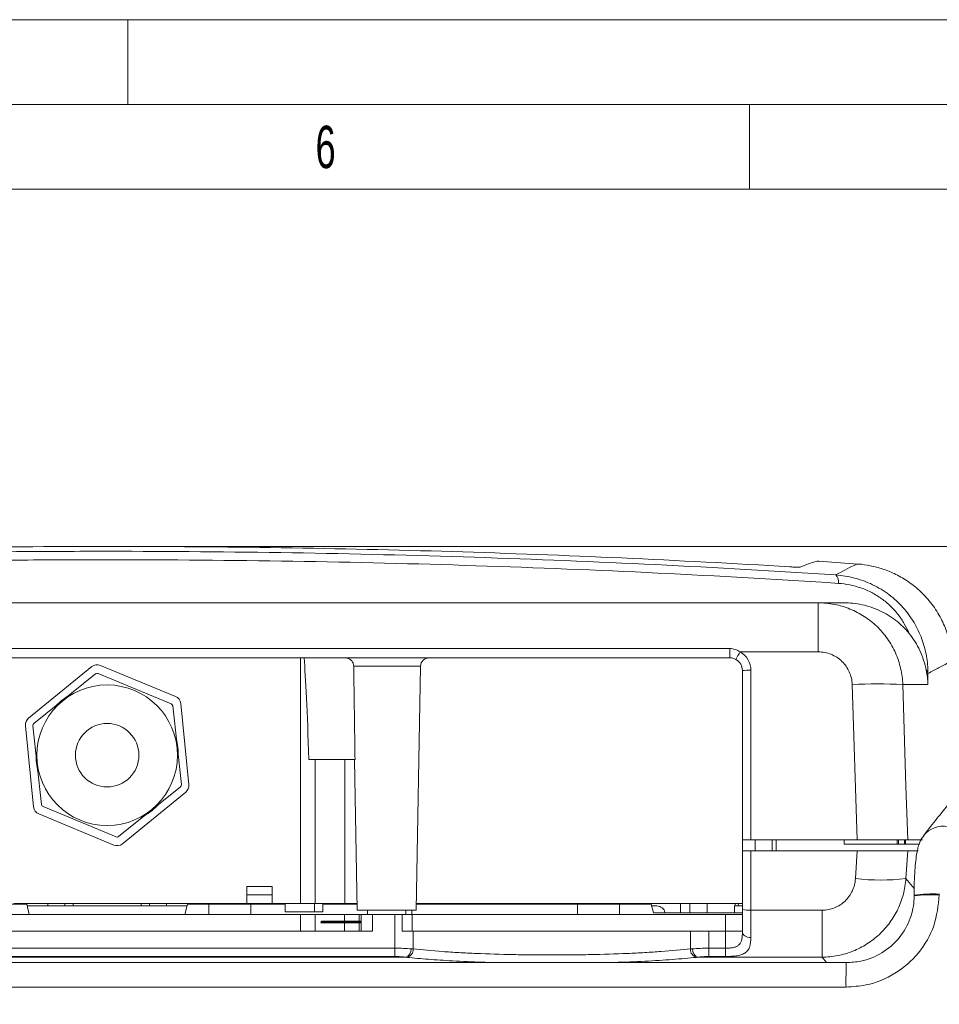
# Model space of a CAD drawing. Header units: millimetres. Extents: x 0 to 420, y 0 to 297.
# Tile 15 of 30: x 117 to 171, y 239 to 297. Entities that reach past the tile are written whole.
import ezdxf

# ---------------------------------------------------------------- set-up
doc = ezdxf.new("R2010")
doc.units = ezdxf.units.MM
doc.styles.add('SLDTEXTSTYLE0', font='TXT', dxfattribs={"width": 0.638186})
doc.styles.add('SLDTEXTSTYLE1', font='TXT', dxfattribs={"width": 0.605})
doc.dimstyles.new('SLDDIMSTYLE1', dxfattribs={"dimtxt": 2.568319, "dimasz": 3.3, "dimexe": 0, "dimexo": 0.0625, "dimgap": 0.64208, "dimtad": 1, "dimdec": 3, "dimlfac": 2, "dimrnd": 1e-09, "dimzin": 12, "dimdsep": 46, "dimtxsty": 'SLDTEXTSTYLE1', "dimsah": 1, "dimcen": 0.09, "dimadec": 0, "dimazin": 3, "dimtfac": 1, "dimtdec": 1, "dimtofl": 0, "dimtmove": 0, "dimatfit": 3, "dimfxl": 0, "dimfrac": 2, "dimtolj": 1, "dimtzin": 12, "dimarcsym": 0})

# ---------------------------------------------------------------- blocks, each defined once
blk = doc.blocks.new('*D13')
at = {"color": 7, "linetype": 'Continuous', "lineweight": 0}
for p, q in [((126.409, 265.888), (236.488, 265.888)), ((235.488, 195.033), (235.488, 265.888)), ((230.956, 233.645), (230.956, 234.233)), ((230.956, 234.233), (234.9, 234.233)), ((234.9, 234.233), (234.9, 233.645)), ((230.956, 227.276), (230.956, 226.688)), ((234.9, 226.688), (234.9, 227.276)), ((230.956, 226.688), (234.9, 226.688)), ((187.598, 195.033), (236.488, 195.033))]:
    blk.add_line(p, q, dxfattribs=at)
for points in [[(235.488, 265.888), (234.988, 262.588), (235.988, 262.588)], [(235.488, 195.033), (235.988, 198.333), (234.988, 198.333)]]:
    blk.add_solid(points, dxfattribs=at)
at = {"color": 7, "linetype": 'Continuous', "lineweight": 0, "char_height": 2.6458, "attachment_point": 1, "rotation": 90, "style": 'SLDTEXTSTYLE1'}
for s, insert in [('150,0', (226.957, 224.875, 0.05)), ('5,9', (231.489, 228.011, 0.05))]:
    blk.add_mtext(s, dxfattribs=dict(at, insert=insert))

msp = doc.modelspace()

# ---------------------------------------------------------------- linework, layer by layer
at = {"color": 133, "linetype": 'Continuous', "lineweight": 0}
for p, q in [((420, 297), (0, 297)), ((123.3, 297), (123.3, 292)), ((415, 292), (5, 292)), ((160, 292), (160, 287)), ((160, 287), (110, 287)), ((210, 287), (160, 287))]:
    msp.add_line(p, q, dxfattribs=at)
at = {"color": 7, "linetype": 'Continuous', "lineweight": 0}
msp.add_line((121.67216, 265.88842), (126.40903, 265.88842), dxfattribs=at)
at = {"color": 7, "linetype": 'Continuous', "lineweight": 15}
for p, q in [((166.40758, 264.85101), (164.10351, 265.01788)), ((166.40655, 264.83676), (166.40926, 264.83399)), ((80.10603, 262.55827), (164.0655, 262.55827)), ((164.0655, 262.55827), (165.57005, 262.55827)), ((158.83576, 259.30827), (85.33576, 259.30827)), ((121.1829, 258.78989), (117.44445, 255.73922)), ((126.11994, 257.0276), (121.69055, 258.86437)), ((140.33576, 244.40828), (140.58727, 258.817)), ((121.40648, 258.35649), (117.76209, 255.4292)), ((125.86957, 256.59014), (121.55787, 258.3781)), ((159.58576, 248.55827), (159.58576, 258.55827)), ((126.46462, 251.82045), (125.96124, 256.46773)), ((126.90845, 251.81472), (126.42591, 256.61574)), ((117.26307, 255.30183), (117.74561, 250.50081)), ((117.7069, 255.2961), (118.21028, 250.64882)), ((136.71768, 253.30827), (133.99253, 253.30827)), ((136.68041, 253.30827), (136.83576, 244.40828)), ((122.76505, 248.76006), (126.40943, 251.68735)), ((122.98862, 248.32666), (126.72708, 251.37733)), ((118.05158, 250.08895), (122.48098, 248.25218)), ((118.30195, 250.52641), (122.61366, 248.73845)), ((160.08576, 248.55827), (159.58576, 248.55827)), ((159.58576, 247.90827), (159.58576, 248.55827)), ((160.08576, 248.55827), (166.35864, 248.55827)), ((160.33576, 247.90827), (160.33576, 248.55827)), ((161.33576, 247.90827), (161.33576, 248.55827)), ((161.58576, 247.90827), (161.58576, 248.55827)), ((165.58576, 248.55827), (165.58576, 248.30827)), ((166.58478, 248.55827), (166.35864, 248.55827)), ((168.73077, 248.55827), (168.73077, 248.30827)), ((168.80507, 248.55827), (168.80507, 248.30827)), ((169.14592, 248.55827), (169.14592, 248.30827)), ((169.34395, 248.55827), (169.20976, 248.55827)), ((169.20976, 248.55827), (169.20976, 248.30827)), ((169.34395, 248.55827), (170.21812, 248.55827)), ((159.58576, 244.43939), (159.58576, 247.90827)), ((159.58576, 247.90827), (160.08576, 247.90827)), ((166.36363, 247.90827), (160.08576, 247.90827)), ((165.58576, 248.30827), (168.73077, 248.30827)), ((166.36363, 247.90827), (166.4334, 247.90827)), ((168.73077, 248.30827), (168.80507, 248.30827)), ((168.80507, 248.30827), (169.14592, 248.30827)), ((168.98573, 247.90827), (169.34348, 247.90827)), ((169.14592, 248.30827), (169.20976, 248.30827)), ((169.20976, 248.30827), (170.01956, 248.30827)), ((169.96183, 247.90827), (169.34348, 247.90827)), ((130.33576, 245.80827), (130.33576, 244.80828)), ((131.83576, 245.80827), (131.83576, 244.80828)), ((131.83576, 245.30827), (130.33576, 245.30827)), ((169.72751, 245.26033), (169.71877, 245.26603)), ((114.32484, 244.75827), (117.33576, 244.75827)), ((130.33576, 244.80828), (116.58576, 244.80828)), ((117.33576, 244.75827), (117.4906, 244.15827)), ((126.80996, 244.65827), (117.36157, 244.65827)), ((118.58576, 244.65827), (118.58576, 244.80828)), ((119.58576, 244.65827), (119.58576, 244.80828)), ((120.08576, 244.80828), (120.08576, 244.65827)), ((124.08576, 244.65827), (124.08576, 244.80828)), ((124.58576, 244.65827), (124.58576, 244.80828)), ((125.58576, 244.65827), (125.58576, 244.80828)), ((126.68092, 244.15827), (126.83576, 244.75827)), ((126.83576, 244.75827), (128.09669, 244.75827)), ((128.09669, 244.15827), (128.09669, 244.75827)), ((130.57484, 244.75827), (128.09669, 244.75827)), ((131.83576, 244.80828), (130.33576, 244.80828)), ((130.57484, 244.15827), (130.57484, 244.75827)), ((130.57484, 244.75827), (132.59331, 244.75827)), ((131.26076, 244.80828), (131.26076, 244.75827)), ((133.50841, 244.80828), (131.83576, 244.80828)), ((132.59331, 244.30827), (132.59331, 244.80828)), ((134.32536, 244.30827), (132.59331, 244.30827)), ((134.37444, 244.80828), (133.50841, 244.80828)), ((134.32536, 244.30827), (134.32536, 244.80828)), ((134.82536, 244.30827), (134.32536, 244.30827)), ((136.10649, 244.80828), (134.37444, 244.80828)), ((134.82536, 244.30827), (134.82536, 244.80828)), ((134.82536, 244.75827), (136.82965, 244.75827)), ((136.82878, 244.80828), (136.10649, 244.80828)), ((140.33576, 244.40828), (136.83576, 244.40828)), ((137.46076, 244.40828), (137.46076, 244.15827)), ((139.71076, 244.15827), (139.71076, 244.40828)), ((140.07484, 244.15827), (140.07484, 244.40828)), ((140.34187, 244.75827), (149.84669, 244.75827)), ((159.58576, 244.80828), (140.34274, 244.80828)), ((149.84669, 244.15827), (149.84669, 244.75827)), ((152.32484, 244.75827), (149.84669, 244.75827)), ((152.32484, 244.15827), (152.32484, 244.75827)), ((152.32484, 244.75827), (154.20244, 244.75827)), ((153.0785, 244.75827), (153.08112, 244.80828)), ((153.08002, 244.75827), (153.08264, 244.80828)), ((154.20244, 244.75827), (154.33642, 244.25828)), ((154.53155, 244.65827), (154.22924, 244.65827)), ((154.33642, 244.25828), (159.58545, 244.25828)), ((155.93529, 244.25828), (155.94008, 244.80828)), ((155.93597, 244.25828), (155.94076, 244.80828)), ((156.48721, 244.25828), (156.48242, 244.80828)), ((156.48789, 244.25828), (156.4831, 244.80828)), ((157.51076, 244.80828), (157.51076, 244.25828)), ((159.11982, 244.65827), (159.11982, 244.25828)), ((159.11982, 244.65827), (159.58576, 244.65827)), ((159.16076, 244.65827), (159.16076, 244.80828)), ((159.3484, 244.65827), (159.34054, 244.80828)), ((159.34992, 244.65827), (159.34206, 244.80828)), ((159.58576, 243.09752), (159.58576, 244.43939)), ((133.49901, 244.15827), (107.65371, 244.15827)), ((133.49901, 244.15827), (134.36504, 244.15827)), ((136.09709, 244.15827), (134.36504, 244.15827)), ((134.72264, 243.71898), (134.70241, 243.65827)), ((134.76015, 243.75648), (134.72264, 243.71898)), ((136.13373, 243.75648), (134.76015, 243.75648)), ((136.09709, 244.15827), (136.96311, 244.15827)), ((137.08576, 243.75648), (136.5502, 243.75648)), ((137.08576, 244.15827), (136.96311, 244.15827)), ((137.08576, 244.15827), (137.08576, 243.15828)), ((137.08576, 244.15827), (137.75661, 244.15827)), ((137.75661, 244.15827), (137.75661, 243.15828)), ((137.75661, 244.15827), (139.06214, 244.15827)), ((139.06214, 244.15827), (139.50968, 244.15827)), ((139.50968, 244.15827), (139.50968, 243.15828)), ((139.50968, 244.15827), (140.08576, 244.15827)), ((140.08576, 243.15828), (140.08576, 244.15827)), ((158.58576, 244.15827), (140.08576, 244.15827)), ((158.58576, 244.15827), (159.57792, 244.15827)), ((137.75661, 243.15828), (105.10938, 243.15828)), ((136.13373, 243.65827), (134.70241, 243.65827)), ((137.08576, 243.65827), (136.6368, 243.65827)), ((139.50968, 243.15828), (140.15316, 243.15828)), ((156.51837, 243.15828), (140.15316, 243.15828)), ((156.51837, 243.15828), (157.60938, 243.15828)), ((158.58576, 243.15828), (157.60938, 243.15828)), ((158.58576, 243.15828), (159.58576, 243.15828)), ((165.71636, 241.31889), (76.97766, 241.31889)), ((165.71788, 241.31074), (165.71636, 241.31889))]:
    msp.add_line(p, q, dxfattribs=at)
at = {"color": 8, "linetype": 'Continuous', "lineweight": 0}
for p, q in [((164.0655, 259.66297), (164.0655, 262.55827)), ((85.33576, 259.85827), (158.83576, 259.85827)), ((158.83576, 259.85827), (158.83576, 259.30827)), ((164.0655, 259.66297), (159.45252, 259.66297)), ((133.50841, 244.80828), (133.50841, 259.30827)), ((140.58727, 258.817), (136.6405, 258.817)), ((160.08576, 258.57573), (160.08576, 248.55827)), ((166.35864, 248.55827), (166.06658, 257.73277)), ((170.53696, 257.73277), (169.05201, 257.73277)), ((134.37444, 253.30827), (134.37444, 244.80828)), ((136.10649, 244.80828), (136.10649, 253.30827)), ((160.08576, 247.90827), (160.08576, 244.40451)), ((166.25919, 246.26961), (166.36363, 247.90827)), ((169.34348, 247.90827), (169.23908, 246.26961)), ((169.23908, 246.26961), (169.72549, 245.69626)), ((130.33576, 245.80827), (131.83576, 245.80827)), ((160.08576, 244.40451), (164.28503, 244.40451)), ((160.08576, 244.40451), (160.08576, 242.79427)), ((164.28503, 241.62869), (164.28503, 244.40451)), ((133.49901, 243.15828), (133.49901, 244.15827)), ((134.36504, 244.15827), (134.36504, 243.15828)), ((136.13373, 243.71898), (134.72264, 243.71898)), ((136.09709, 243.75648), (136.09709, 244.15827)), ((136.13373, 243.75648), (136.13373, 243.71898)), ((136.13373, 243.71898), (136.13373, 243.65827)), ((136.60645, 243.71898), (136.6368, 243.65827)), ((137.08576, 243.71898), (136.60645, 243.71898)), ((136.96311, 244.15827), (136.96311, 243.75648)), ((139.06214, 242.16182), (139.06214, 244.15827)), ((158.58576, 243.15828), (158.58576, 244.15827)), ((136.09709, 243.15828), (136.09709, 243.65827)), ((136.96311, 243.65827), (136.96311, 243.15828)), ((140.15316, 243.15828), (140.15316, 242.11871)), ((156.51837, 242.11871), (156.51837, 243.15828)), ((157.60938, 243.15828), (157.60938, 242.16182)), ((158.58576, 242.16182), (158.58576, 243.15828)), ((105.10938, 242.16182), (139.06214, 242.16182)), ((139.06214, 242.16182), (139.06214, 241.67142)), ((157.60938, 242.16182), (158.58576, 242.16182)), ((157.60938, 242.16182), (157.60938, 241.67142)), ((158.58576, 242.16182), (158.58576, 241.67142)), ((139.7107, 241.62869), (104.46083, 241.62869)), ((139.06214, 241.67142), (105.10938, 241.67142)), ((164.28503, 241.62869), (156.96083, 241.62869)), ((158.58576, 241.67142), (157.60938, 241.67142)), ((164.54469, 241.31889), (164.28503, 241.62869)), ((165.70174, 239.8669), (76.96305, 239.8669))]:
    msp.add_line(p, q, dxfattribs=at)
at = {"color": 8, "linetype": 'Continuous', "lineweight": 0, "flags": 128}
for points in [[(169.05201, 257.73277), (169.24273, 251.73949), (169.34395, 248.55827)], [(159.58576, 243.09752), (159.59537, 243.03836), (159.62382, 242.98147), (159.67003, 242.92904), (159.73221, 242.88309), (159.80798, 242.84538), (159.89442, 242.81735), (159.98822, 242.8001), (160.08576, 242.79427)]]:
    msp.add_lwpolyline(points, dxfattribs=at)
at = {"color": 7, "linetype": 'Continuous', "lineweight": 15}
for radius in [4.15, 1.875]:
    msp.add_circle((122.08576, 253.55827), radius, dxfattribs=at)
at = {"color": 8, "linetype": 'Continuous', "lineweight": 0}
for centre, radius, start, end in [((164.63396, 263.784), 0.62484, 353.0623071, 42.3577911), ((165.96156, 255.81966), 7.55902, 149.4399301, 153.3461595), ((158.83576, 258.57572), 1.25, 0, 60.4352896), ((159.96092, 254.98069), 3.5972, 88.0112105, 95.986448), ((170.19239, 258.32388), 0.35269, 9.8842274, 45.2186285), ((167.5593, 231.45259), 26.32254, 86.7490929, 93.2509071), ((171.45048, 247.89399), 1.47979, 79.9071421, 142.0025907), ((167.74914, 259.4508), 13.26513, 263.5508975, 276.4491025), ((170.71434, 235.39106), 9.92503, 87.1456195, 95.7569696), ((170.77462, 238.05301), 7.31501, 86.573953, 98.2967633), ((159.96137, 246.22264), 1.82237, 258.1054964, 273.9139383), ((136.54849, 243.69294), 0.06354, 24.1874772, 88.9337104), ((139.54965, 242.08809), 0.48681, 289.3179827, 4.4900272), ((139.66617, 242.09301), 0.48767, 284.6473256, 3.0214639), ((157.00535, 242.093), 0.48766, 176.9779053, 255.3530256), ((157.12187, 242.08809), 0.48681, 175.5098889, 250.6824024), ((199.97824, 240.24798), 34.27861, 178.2097011, 180.6369741)]:
    msp.add_arc(centre, radius, start, end, dxfattribs=at)
at = {"color": 7, "linetype": 'Continuous', "lineweight": 15}
for centre, radius, start, end in [((121.49902, 258.4025), 0.5, 67.4773264, 129.2152309), ((141.08719, 258.80827), 0.5, 90, 179), ((158.83576, 258.55827), 0.75, 0, 60.4352896), ((121.50041, 258.23954), 0.15, 67.4773264, 128.7726122), ((122.08576, 253.55827), 4.2, 121.5048833, 136.0403411), ((125.81211, 256.45158), 0.15, 6.1820406, 67.4773264), ((125.92842, 256.56573), 0.5, 5.7394219, 67.4773264), ((117.76056, 255.35184), 0.5, 129.2152309, 185.7394219), ((117.85603, 255.31225), 0.15, 128.7726122, 186.1820406), ((122.08576, 253.55827), 4.2, 358.9143117, 13.4497696), ((122.08576, 253.55827), 4.2, 178.9143117, 193.4497696), ((126.3155, 251.8043), 0.15, 308.7726122, 6.1820406), ((126.41096, 251.76471), 0.5, 309.2152309, 5.7394219), ((118.35941, 250.66497), 0.15, 186.1820406, 247.4773264), ((122.08576, 253.55827), 4.2, 301.5048833, 316.0403411), ((118.24311, 250.55082), 0.5, 185.7394219, 247.4773264), ((122.6725, 248.71405), 0.5, 247.4773264, 309.2152309), ((122.67111, 248.87701), 0.15, 247.4773264, 308.7726122), ((154.53155, 244.15827), 0.5, 11.536959, 90), ((158.58576, 244.28327), 1, 352.8192442, 0)]:
    msp.add_arc(centre, radius, start, end, dxfattribs=at)
msp.add_ellipse((133.50841, 203.17956), major_axis=(0, 57.28996), ratio=0.01745506, start_param=5.7778248, end_param=6.08150011, dxfattribs=at)
for points, knots in [([(162.38092, 264.68501), (159.09187, 264.88419), (155.78714, 265.05856), (149.14725, 265.35811), (145.81209, 265.48327), (139.11173, 265.68429), (135.74654, 265.76015), (128.98604, 265.86198), (125.59074, 265.88795), (118.76945, 265.88889), (115.34347, 265.86386), (110.18067, 265.78683), (108.46651, 265.75472), (105.05624, 265.678), (103.35934, 265.63337), (98.293, 265.48108), (94.94788, 265.35501), (88.32142, 265.05536), (85.04008, 264.88179), (81.7906, 264.68501)], [0, 0, 0, 0, 0.125, 0.125, 0.25, 0.25, 0.375, 0.375, 0.5, 0.5, 0.625, 0.625, 0.6875, 0.6875, 0.75, 0.75, 0.875, 0.875, 1, 1, 1, 1]), ([(163.00386, 264.66527), (162.99843, 264.66295), (162.98089, 264.66155), (162.91931, 264.6608), (162.87582, 264.66148), (162.76568, 264.66495), (162.69871, 264.66778), (162.54994, 264.67517), (162.46687, 264.67981), (162.38092, 264.68501)], [0, 0, 0, 0, 0.25, 0.25, 0.5, 0.5, 0.75, 0.75, 1, 1, 1, 1]), ([(163.00386, 264.66527), (163.33888, 264.80132), (163.87094, 265.01739), (164.04078, 265.01948), (164.10368, 265.02026)], [0, 0, 0, 0, 0.629651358, 1, 1, 1, 1]), ([(171.97989, 259.04923), (171.97998, 259.05184), (171.98928, 259.33001), (171.9021, 259.92038), (171.69137, 260.78451), (171.31792, 261.65913), (170.79767, 262.48525), (170.14404, 263.21619), (169.42128, 263.80394), (168.66151, 264.25107), (167.89102, 264.5687), (167.14901, 264.75791), (166.64707, 264.83909), (166.42209, 264.84469), (166.40954, 264.845)], [0, 0, 0, 0, 0.00093228, 0.09946525, 0.19979764, 0.30106398, 0.41389134, 0.52148566, 0.62403481, 0.72233812, 0.81684635, 0.90768901, 0.9948495, 1, 1, 1, 1]), ([(165.57005, 262.55827), (165.93093, 262.55827), (166.29076, 262.52123), (166.82888, 262.40573), (167.00932, 262.35665), (167.36159, 262.23924), (167.53344, 262.17111), (167.86861, 262.01602), (168.03193, 261.92907), (168.34973, 261.7357), (168.5042, 261.62901), (168.79458, 261.40285), (168.93183, 261.28263), (169.19092, 261.02839), (169.31324, 260.89375), (169.42674, 260.75357)], [0, 0, 0, 0, 0.25, 0.25, 0.375, 0.375, 0.5, 0.5, 0.625, 0.625, 0.75, 0.75, 0.875, 0.875, 1, 1, 1, 1]), ([(169.42674, 260.75357), (169.68125, 260.4392), (169.89198, 260.10039), (170.14654, 259.55469), (170.22124, 259.36574), (170.34821, 258.97667), (170.39995, 258.77839), (170.44083, 258.57422)], [0, 0, 0, 0, 0.5, 0.5, 0.75, 0.75, 1, 1, 1, 1]), ([(136.6405, 258.817), (136.6396, 258.88296), (136.62531, 258.94752), (136.57243, 259.06714), (136.53384, 259.12159), (136.43957, 259.21144), (136.38314, 259.24744), (136.26228, 259.29555), (136.1967, 259.30827), (136.13077, 259.30827)], [0, 0, 0, 0, 0.25, 0.25, 0.5, 0.5, 0.75, 0.75, 1, 1, 1, 1]), ([(136.71768, 253.30827), (136.69983, 254.5564), (136.68224, 255.80453), (136.66488, 257.05267), (136.6567, 257.64078), (136.64858, 258.22889), (136.6405, 258.817)], [0, 0, 0, 0, 0.0074906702, 0.0074906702, 0.0074906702, 0.0110202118, 0.0110202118, 0.0110202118, 0.0110202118]), ([(159.20582, 259.21062), (159.14931, 259.24268), (159.08997, 259.2668), (158.96569, 259.29973), (158.90076, 259.30827), (158.83576, 259.30827)], [0, 0, 0, 0, 0.5, 0.5, 1, 1, 1, 1]), ([(170.53696, 257.73277), (170.53489, 257.80266), (170.53128, 257.87423), (170.52113, 258.0153), (170.51458, 258.08564), (170.4905, 258.29607), (170.46858, 258.43558), (170.44083, 258.57422)], [0, 0, 0, 0, 0.25, 0.25, 0.5, 0.5, 1, 1, 1, 1]), ([(175.37745, 253.25965), (175.32039, 253.27283), (175.10851, 253.32177), (174.80361, 253.27628), (174.47544, 253.19422), (174.18356, 253.05795), (173.87965, 252.87008), (173.48999, 252.56164), (173.0225, 252.11161), (172.43225, 251.46861), (171.80297, 250.73091), (171.08045, 249.83324), (170.57245, 249.18798), (170.2813, 248.80267), (170.27664, 248.79651)], [0, 0, 0, 0, 0.01391174, 0.051658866, 0.093250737, 0.143437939, 0.209175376, 0.304274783, 0.46151908, 0.592696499, 0.732004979, 0.866092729, 0.997856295, 1, 1, 1, 1]), ([(169.34395, 248.55827), (169.32671, 248.55827), (169.29262, 248.55827), (169.21725, 248.55827), (169.18806, 248.55827), (169.1214, 248.55827), (169.0837, 248.55827), (168.95975, 248.55827), (168.8629, 248.55827), (168.64145, 248.55827), (168.51531, 248.55827), (168.24239, 248.55827), (168.09584, 248.55827), (167.7827, 248.55827), (167.6147, 248.55827), (167.27131, 248.55827), (167.09468, 248.55827), (166.73144, 248.55827), (166.54494, 248.55827), (166.35864, 248.55827)], [0, 0, 0, 0, 0.125, 0.125, 0.1875, 0.1875, 0.25, 0.25, 0.375, 0.375, 0.5, 0.5, 0.625, 0.625, 0.75, 0.75, 0.875, 0.875, 1, 1, 1, 1]), ([(170.28986, 248.80067), (170.26836, 248.77625), (170.17746, 248.67301), (170.07796, 248.46927), (169.97813, 248.21387), (169.89822, 247.89358), (169.83213, 247.47885), (169.77561, 246.90449), (169.73889, 246.26148), (169.72077, 245.70482), (169.72087, 245.38027), (169.7209, 245.29142)], [0, 0, 0, 0, 0.02356683, 0.09960411, 0.18017338, 0.28240208, 0.45628016, 0.61492481, 0.78081795, 0.94000062, 1, 1, 1, 1]), ([(166.36363, 247.90827), (166.54961, 247.90827), (166.73267, 247.90827), (167.00307, 247.90827), (167.0925, 247.90827), (167.26993, 247.90827), (167.35838, 247.90827), (167.61731, 247.90827), (167.7816, 247.90827), (168.0939, 247.90827), (168.24331, 247.90827), (168.51589, 247.90827), (168.63946, 247.90827), (168.86135, 247.90827), (168.96006, 247.90827), (169.12399, 247.90827), (169.19037, 247.90827), (169.29169, 247.90827), (169.32627, 247.90827), (169.34348, 247.90827)], [0, 0, 0, 0, 0.125, 0.125, 0.1875, 0.1875, 0.25, 0.25, 0.375, 0.375, 0.5, 0.5, 0.625, 0.625, 0.75, 0.75, 0.875, 0.875, 1, 1, 1, 1]), ([(165.71788, 241.31074), (166.00549, 241.32783), (166.74089, 241.37154), (167.86054, 241.83169), (168.89193, 242.72221), (169.53639, 243.86407), (169.71722, 244.75653), (169.72637, 245.20468), (169.72751, 245.26033)], [0, 0, 0, 0, 0.13835694, 0.35376707, 0.56868265, 0.7840738, 0.97318941, 1, 1, 1, 1]), ([(169.719, 245.30273), (169.71899, 245.29314), (169.71896, 245.28096), (169.71876, 245.26877), (169.71871, 245.26619)], [0, 0, 0, 0, 0.78855683, 1, 1, 1, 1]), ([(136.5502, 243.75648), (136.5263, 243.75648), (136.47886, 243.75648), (136.37695, 243.75648), (136.26008, 243.75648), (136.17604, 243.75648), (136.13373, 243.75648)], [0, 0, 0, 0, 0.25180963, 0.49996491, 0.74821202, 1, 1, 1, 1]), ([(136.6368, 243.65827), (136.61778, 243.65827), (136.57298, 243.65827), (136.49914, 243.65827), (136.44656, 243.65827), (136.41398, 243.65827), (136.36423, 243.65827), (136.26875, 243.65827), (136.17851, 243.65827), (136.13373, 243.65827)], [0, 0, 0, 0, 0.18666667, 0.37333333, 0.5, 0.5, 0.56, 0.78, 1, 1, 1, 1])]:
    msp.add_open_spline(points, degree=3, knots=knots, dxfattribs=at)
at = {"color": 8, "linetype": 'Continuous', "lineweight": 0}
for points, knots in [([(79.07584, 264.20499), (86.13972, 264.66827), (93.26711, 265.01787), (104.0524, 265.36895), (107.66324, 265.45704), (113.10338, 265.54509), (114.92297, 265.5671), (118.55508, 265.59619), (120.3683, 265.6033), (129.42037, 265.60204), (136.61727, 265.48355), (150.92306, 265.01666), (158.03196, 264.66826), (165.09569, 264.20499)], [0, 0, 0, 0, 0.25, 0.25, 0.375, 0.375, 0.4375, 0.4375, 0.5, 0.5, 0.75, 0.75, 1, 1, 1, 1]), ([(165.25422, 263.70853), (158.16468, 264.17096), (151.02971, 264.5187), (136.67123, 264.98473), (129.44772, 265.10301), (120.36209, 265.10427), (118.54214, 265.09717), (114.89654, 265.06814), (113.07019, 265.04617), (107.60985, 264.95828), (103.98564, 264.87035), (93.16053, 264.51992), (86.00698, 264.17097), (78.9173, 263.70853)], [0, 0, 0, 0, 0.25, 0.25, 0.5, 0.5, 0.5625, 0.5625, 0.625, 0.625, 0.75, 0.75, 1, 1, 1, 1]), ([(165.09568, 264.20499), (165.28391, 264.30808), (165.71693, 264.54524), (166.15157, 264.76115), (166.39827, 264.86727), (166.40494, 264.84269), (166.40655, 264.83676)], [0, 0, 0, 0, 0.24901644, 0.57289489, 0.8969194, 1, 1, 1, 1]), ([(165.09569, 264.20499), (165.47067, 264.17969), (165.84053, 264.11986), (166.56973, 263.92915), (166.93188, 263.7962), (167.61284, 263.46715), (167.93573, 263.27044), (168.54306, 262.81215), (168.81735, 262.55834), (169.18782, 262.14335), (169.30486, 261.99866), (169.52311, 261.70054), (169.62373, 261.54808), (169.80896, 261.23678), (169.89358, 261.07795), (170.04739, 260.75414), (170.11681, 260.58851), (170.30046, 260.08758), (170.38983, 259.75039), (170.50921, 259.07025), (170.53899, 258.72592), (170.53984, 258.38442)], [0, 0, 0, 0, 0.125, 0.125, 0.25, 0.25, 0.375, 0.375, 0.5, 0.5, 0.5625, 0.5625, 0.625, 0.625, 0.6875, 0.6875, 0.75, 0.75, 0.875, 0.875, 1, 1, 1, 1]), ([(169.42674, 260.75357), (169.34602, 260.9491), (169.2521, 261.14021), (169.03615, 261.51293), (168.91349, 261.69538), (168.63945, 262.04597), (168.49012, 262.21171), (168.24711, 262.44552), (168.16293, 262.52098), (167.98799, 262.66677), (167.89677, 262.73741), (167.61632, 262.93871), (167.4212, 263.0584), (167.01513, 263.26954), (166.80344, 263.36126), (166.14858, 263.59124), (165.70471, 263.67914), (165.25422, 263.70853)], [0, 0, 0, 0, 0.125, 0.125, 0.25, 0.25, 0.375, 0.375, 0.4375, 0.4375, 0.5, 0.5, 0.625, 0.625, 0.75, 0.75, 1, 1, 1, 1]), ([(164.0655, 262.55827), (164.38786, 262.55827), (164.70494, 262.52734), (165.17295, 262.43643), (165.32768, 262.39866), (165.63453, 262.30787), (165.7873, 262.25452), (166.23253, 262.07447), (166.51441, 261.92753), (167.04875, 261.58063), (167.30305, 261.37829), (167.76152, 260.93507), (167.96804, 260.69329), (168.24338, 260.30002), (168.32974, 260.16306), (168.48745, 259.8839), (168.55912, 259.74138), (168.75307, 259.30516), (168.85447, 259.00292), (168.99936, 258.37468), (169.04117, 258.05542), (169.05201, 257.73277)], [0, 0, 0, 0, 0.125, 0.125, 0.1875, 0.1875, 0.25, 0.25, 0.375, 0.375, 0.5, 0.5, 0.625, 0.625, 0.6875, 0.6875, 0.75, 0.75, 0.875, 0.875, 1, 1, 1, 1]), ([(158.83576, 259.85827), (158.94636, 259.85827), (159.05668, 259.84027), (159.26405, 259.77336), (159.36127, 259.72509), (159.45252, 259.66297)], [0, 0, 0, 0, 0.5, 0.5, 1, 1, 1, 1]), ([(166.06659, 257.73277), (166.05836, 257.9911), (165.99925, 258.24594), (165.84364, 258.59525), (165.77967, 258.70822), (165.63221, 258.91805), (165.54924, 259.01477), (165.36503, 259.19201), (165.26286, 259.27287), (165.04826, 259.41142), (164.93506, 259.47008), (164.69673, 259.56585), (164.57237, 259.60236), (164.32199, 259.65066), (164.19479, 259.66297), (164.0655, 259.66297)], [0, 0, 0, 0, 0.25, 0.25, 0.375, 0.375, 0.5, 0.5, 0.625, 0.625, 0.75, 0.75, 0.875, 0.875, 1, 1, 1, 1]), ([(171.9544, 259.05015), (171.95439, 259.06458), (171.95438, 259.10073), (171.69085, 258.99171), (171.23382, 258.7647), (170.76157, 258.50592), (170.53985, 258.38442)], [0, 0, 0, 0, 0.18718538, 0.46884002, 0.75062024, 1, 1, 1, 1]), ([(169.23908, 246.26961), (169.21633, 245.95677), (169.16487, 245.65094), (169.04635, 245.2023), (168.99991, 245.05445), (168.8929, 244.76219), (168.83195, 244.61706), (168.63064, 244.19446), (168.47201, 243.92867), (168.19821, 243.55337), (168.10093, 243.4322), (167.89399, 243.19793), (167.78455, 243.08522), (167.44452, 242.76623), (167.20025, 242.57651), (166.67662, 242.24285), (166.39543, 242.09878), (165.81998, 241.86902), (165.52327, 241.78138), (165.06447, 241.69154), (164.90895, 241.66861), (164.59785, 241.63764), (164.44173, 241.62948), (164.28503, 241.62869)], [0, 0, 0, 0, 0.125, 0.125, 0.1875, 0.1875, 0.25, 0.25, 0.375, 0.375, 0.4375, 0.4375, 0.5, 0.5, 0.625, 0.625, 0.75, 0.75, 0.875, 0.875, 0.9375, 0.9375, 1, 1, 1, 1]), ([(164.28503, 244.40451), (164.411, 244.40451), (164.5369, 244.41655), (164.78278, 244.46388), (164.90199, 244.49883), (165.13303, 244.59097), (165.24587, 244.64896), (165.45551, 244.78342), (165.55311, 244.85995), (165.73386, 245.03161), (165.81692, 245.12715), (165.96142, 245.3289), (166.02392, 245.436), (166.12913, 245.66285), (166.17102, 245.78133), (166.23182, 246.02155), (166.2512, 246.14424), (166.25919, 246.26961)], [0, 0, 0, 0, 0.125, 0.125, 0.25, 0.25, 0.375, 0.375, 0.5, 0.5, 0.625, 0.625, 0.75, 0.75, 0.875, 0.875, 1, 1, 1, 1]), ([(171.20858, 245.30378), (171.14204, 244.68722), (171.00894, 243.45404), (170.04674, 241.81904), (168.64189, 240.59309), (167.1043, 239.95572), (166.09577, 239.89185), (165.70174, 239.8669)], [0, 0, 0, 0, 0.21568364, 0.43139408, 0.64656713, 0.86191511, 1, 1, 1, 1]), ([(136.60645, 243.71898), (136.58856, 243.71898), (136.54643, 243.71898), (136.477, 243.71898), (136.42767, 243.71898), (136.39711, 243.71898), (136.35043, 243.71898), (136.26072, 243.71898), (136.17584, 243.71898), (136.13373, 243.71898)], [0, 0, 0, 0, 0.18666667, 0.37333333, 0.5, 0.5, 0.56, 0.78, 1, 1, 1, 1]), ([(158.58576, 242.16182), (158.66783, 242.16182), (158.7481, 242.16465), (158.90512, 242.17738), (158.98184, 242.18747), (159.12215, 242.21787), (159.18796, 242.23878), (159.30262, 242.29407), (159.35151, 242.32813), (159.47591, 242.4535), (159.52362, 242.56384), (159.57809, 242.81327), (159.58576, 242.95196), (159.58576, 243.09752)], [0, 0, 0, 0, 0.125, 0.125, 0.25, 0.25, 0.375, 0.375, 0.5, 0.5, 0.75, 0.75, 1, 1, 1, 1]), ([(160.08576, 242.79427), (160.08576, 242.59796), (160.07041, 242.42129), (160.00056, 242.19531), (159.96918, 242.12626), (159.88783, 242.00449), (159.8371, 241.95066), (159.71413, 241.85917), (159.64277, 241.8218), (159.51814, 241.77583), (159.47334, 241.76215), (159.37988, 241.73843), (159.33101, 241.72829), (159.22882, 241.71082), (159.17549, 241.7035), (159.06401, 241.69121), (159.00589, 241.68628), (158.83042, 241.67489), (158.70997, 241.67142), (158.58576, 241.67142)], [0, 0, 0, 0, 0.25, 0.25, 0.375, 0.375, 0.5, 0.5, 0.625, 0.625, 0.6875, 0.6875, 0.75, 0.75, 0.8125, 0.8125, 0.875, 0.875, 1, 1, 1, 1]), ([(139.06214, 242.16182), (139.24057, 242.16182), (139.41315, 242.15746), (139.7468, 242.14331), (139.8993, 242.13391), (140.03497, 242.1262)], [0, 0, 0, 0, 0.5, 0.5, 1, 1, 1, 1]), ([(140.15316, 242.11871), (140.68091, 242.06033), (141.25785, 242.00905), (142.19528, 241.94198), (142.52102, 241.92122), (143.19231, 241.88331), (143.53491, 241.86631), (144.58294, 241.82092), (145.30841, 241.79805), (146.24979, 241.77871), (146.43981, 241.77532), (146.81894, 241.76954), (147.00859, 241.76714), (147.57783, 241.7614), (147.95768, 241.7595), (148.7181, 241.75951), (149.09866, 241.76143), (149.86052, 241.76915), (150.24322, 241.77502), (151.36701, 241.79818), (152.09164, 241.82101), (152.96702, 241.85898), (153.14056, 241.86705), (153.48452, 241.88416), (153.65536, 241.89324), (154.15794, 241.92167), (154.48092, 241.9423), (155.41467, 242.00916), (155.99062, 242.06033), (156.51837, 242.11871)], [0, 0, 0, 0, 0.125, 0.125, 0.1875, 0.1875, 0.25, 0.25, 0.375, 0.375, 0.40625, 0.40625, 0.4375, 0.4375, 0.5, 0.5, 0.5625, 0.5625, 0.625, 0.625, 0.75, 0.75, 0.78125, 0.78125, 0.8125, 0.8125, 0.875, 0.875, 1, 1, 1, 1]), ([(156.63655, 242.1262), (156.772, 242.1339), (156.92439, 242.14329), (157.25744, 242.15743), (157.43125, 242.16182), (157.60938, 242.16182)], [0, 0, 0, 0, 0.5, 0.5, 1, 1, 1, 1]), ([(139.7107, 241.62869), (139.62523, 241.63743), (139.52771, 241.64832), (139.36068, 241.66135), (139.30329, 241.66499), (139.18498, 241.67003), (139.12359, 241.67142), (139.06214, 241.67142)], [0, 0, 0, 0, 0.5, 0.5, 0.75, 0.75, 1, 1, 1, 1]), ([(144.73608, 241.31889), (144.57603, 241.32289), (143.78004, 241.3428), (142.52959, 241.40543), (141.01948, 241.50175), (140.19949, 241.58138), (139.78949, 241.62119)], [0, 0, 0, 0, 0.08400372, 0.41780481, 0.7089003, 1, 1, 1, 1]), ([(156.88204, 241.62119), (156.419, 241.57704), (155.49294, 241.48873), (153.84999, 241.38626), (152.64024, 241.34147), (152.0305, 241.31889)], [0, 0, 0, 0, 0.33154386, 0.66308147, 1, 1, 1, 1]), ([(157.60938, 241.67142), (157.54796, 241.67142), (157.48778, 241.67006), (157.36972, 241.66507), (157.3112, 241.66138), (157.14478, 241.64841), (157.0463, 241.63743), (156.96083, 241.62869)], [0, 0, 0, 0, 0.25, 0.25, 0.5, 0.5, 1, 1, 1, 1])]:
    msp.add_open_spline(points, degree=3, knots=knots, dxfattribs=at)
for points in [[(170.53984, 258.38442), (170.53892, 258.16721), (170.53796, 257.94999), (170.53696, 257.73277)], [(140.03497, 242.1262), (140.07641, 242.12385), (140.11581, 242.12135), (140.15316, 242.11871)], [(156.51837, 242.11871), (156.55572, 242.12135), (156.59511, 242.12385), (156.63655, 242.1262)], [(139.78949, 241.62119), (139.76459, 241.62383), (139.73833, 241.62633), (139.7107, 241.62869)], [(156.96083, 241.62869), (156.9332, 241.62633), (156.90693, 241.62383), (156.88204, 241.62119)]]:
    msp.add_open_spline(points, degree=3, dxfattribs=at)

# ---------------------------------------------------------------- texts
at = {"color": 254, "linetype": 'Continuous', "lineweight": 0, "insert": (134.98201, 290.73474), "char_height": 2.50001, "attachment_point": 2, "style": 'SLDTEXTSTYLE0'}
msp.add_mtext('6', dxfattribs=at)

# ---------------------------------------------------------------- dimensions: what is measured, and where the dimension line sits
at = {"color": 7, "linetype": 'Continuous', "lineweight": 0}
dim = msp.add_linear_dim(base=(235.48791, 265.88842), p1=(187.59826, 195.03286), p2=(126.40903, 265.88842), angle=90, dimstyle='SLDDIMSTYLE1', dxfattribs=at)
dim.commit()
dim.dimension.update_dxf_attribs({"geometry": '*D13', "text_midpoint": (235.48791, 230.46064), "dimtype": 160})

doc.saveas('drawing.dxf')
